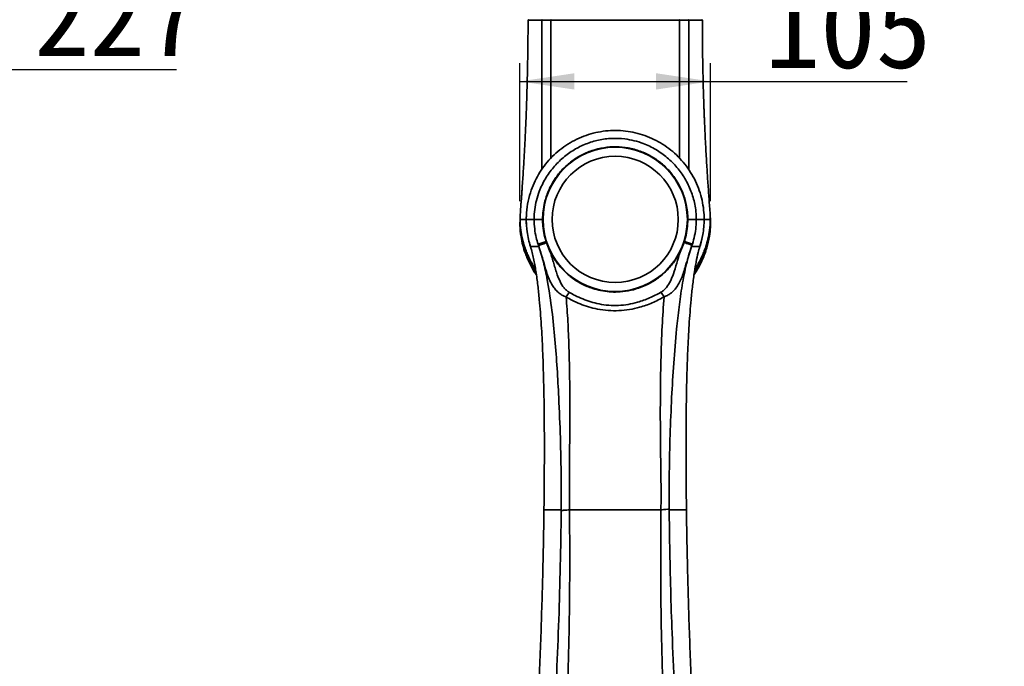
# Model space of a CAD drawing. Header units: millimetres. Extents: x 0 to 297, y 0 to 209.
# Tile 24 of 42: x 99 to 153, y 90 to 125. Entities that reach past the tile are written whole.
import ezdxf

# ---------------------------------------------------------------- set-up
doc = ezdxf.new("R2010")
doc.units = ezdxf.units.MM
doc.header["$PDSIZE"] = -1
doc.layers.add('图层0', color=7, linetype='Continuous')
doc.styles.add('SLDTEXTSTYLE0', font='SIMSUN.TTC')
doc.styles.add('SLDTEXTSTYLE5', font='SIMSUN.TTC', dxfattribs={"bigfont": 'bigfont'})
doc.dimstyles.new('SLDDIMSTYLE0', dxfattribs={"dimtxt": 4.5, "dimasz": 3, "dimexe": 0, "dimexo": 0.0625, "dimgap": 1.125, "dimtad": 2, "dimlfac": 10, "dimrnd": 1e-09, "dimzin": 12, "dimdsep": 46, "dimtxsty": 'SLDTEXTSTYLE0', "dimsah": 1, "dimcen": 0.09, "dimadec": 0, "dimazin": 3, "dimtfac": 1, "dimtofl": 0, "dimtmove": 0, "dimatfit": 3, "dimfxl": 0, "dimfrac": 2, "dimtolj": 1, "dimtzin": 12, "dimarcsym": 0})
doc.dimstyles.new('SLDDIMSTYLE10', dxfattribs={"dimtxt": 3.5, "dimasz": 3, "dimexe": 0, "dimexo": 0.0625, "dimgap": 0.875, "dimtad": 0, "dimtih": 1, "dimtoh": 1, "dimdec": 6, "dimlfac": 2, "dimrnd": 1e-09, "dimzin": 12, "dimdsep": 46, "dimtxsty": 'SLDTEXTSTYLE0', "dimblk1": 'NONE', "dimblk2": 'NONE', "dimsah": 1, "dimcen": 0, "dimadec": 0, "dimazin": 3, "dimtfac": 1, "dimtmove": 0, "dimatfit": 3, "dimldrblk": 'NONE', "dimfxl": 0, "dimfrac": 2, "dimtolj": 1, "dimtzin": 12, "dimarcsym": 0})
doc.dimstyles.new('SLDDIMSTYLE7', dxfattribs={"dimtxt": 3.5, "dimasz": 3, "dimexe": 0, "dimexo": 0.0625, "dimgap": 0.875, "dimtad": 0, "dimtih": 1, "dimtoh": 1, "dimlfac": 3, "dimrnd": 1e-09, "dimzin": 12, "dimdsep": 46, "dimtxsty": 'SLDTEXTSTYLE0', "dimblk1": 'NONE', "dimblk2": 'NONE', "dimsah": 1, "dimcen": 0, "dimadec": 0, "dimazin": 3, "dimtol": 1, "dimtp": 0.03, "dimtm": -0.01, "dimtfac": 1, "dimtmove": 0, "dimatfit": 3, "dimldrblk": 'NONE', "dimfxl": 0, "dimfrac": 2, "dimtolj": 1, "dimarcsym": 0})
doc.dimstyles.new('SLDDIMSTYLE8', dxfattribs={"dimtxt": 3.5, "dimasz": 3, "dimexe": 0, "dimexo": 0.0625, "dimgap": 0.875, "dimtad": 0, "dimtih": 1, "dimtoh": 1, "dimlfac": 3, "dimrnd": 1e-09, "dimzin": 12, "dimdsep": 46, "dimtxsty": 'SLDTEXTSTYLE0', "dimblk1": 'NONE', "dimblk2": 'NONE', "dimsah": 1, "dimcen": 0, "dimadec": 0, "dimazin": 3, "dimtfac": 1, "dimtmove": 0, "dimatfit": 3, "dimldrblk": 'NONE', "dimfxl": 0, "dimfrac": 2, "dimtolj": 1, "dimtzin": 12, "dimarcsym": 0})
doc.dimstyles.new('SLDDIMSTYLE9', dxfattribs={"dimtxt": 3.5, "dimasz": 3, "dimexe": 0, "dimexo": 0.0625, "dimgap": 0.875, "dimtad": 0, "dimtih": 1, "dimtoh": 1, "dimlfac": 2, "dimrnd": 1e-09, "dimzin": 12, "dimdsep": 46, "dimtxsty": 'SLDTEXTSTYLE0', "dimblk1": 'NONE', "dimblk2": 'NONE', "dimsah": 1, "dimcen": 0, "dimadec": 0, "dimazin": 3, "dimtfac": 1, "dimtmove": 0, "dimatfit": 3, "dimldrblk": 'NONE', "dimfxl": 0, "dimfrac": 2, "dimtolj": 1, "dimtzin": 12, "dimarcsym": 0})

# ---------------------------------------------------------------- blocks, each defined once
blk = doc.blocks.new('_D_1')
at = {"layer": '图层0'}
for p, q in [((73.674, 118.603), (73.674, 123.384)), ((96.368, 119.094), (96.368, 123.384)), ((96.368, 122.384), (73.674, 122.384)), ((96.368, 122.384), (107.885, 122.384))]:
    blk.add_line(p, q, dxfattribs=at)
for points in [[(73.674, 122.384), (76.674, 121.934), (76.674, 122.834)], [(96.368, 122.384), (93.368, 122.834), (93.368, 121.934)]]:
    blk.add_solid(points, dxfattribs=at)
at = {"layer": '图层0', "insert": (100.029, 127.62), "char_height": 4.5, "attachment_point": 1, "style": 'SLDTEXTSTYLE0'}
blk.add_mtext('227', dxfattribs=at)
blk = doc.blocks.new('_D_13')
at = {"layer": '图层0'}
for p, q in [((126.794, 115.126), (126.794, 122.73)), ((137.292, 115.126), (137.292, 122.73)), ((126.794, 121.73), (137.292, 121.73)), ((137.292, 121.73), (148.131, 121.731))]:
    blk.add_line(p, q, dxfattribs=at)
for points in [[(126.794, 121.73), (129.794, 121.28), (129.794, 122.18)], [(137.292, 121.73), (134.292, 122.18), (134.292, 121.28)]]:
    blk.add_solid(points, dxfattribs=at)
at = {"layer": '图层0', "insert": (140.274, 126.967), "char_height": 4.5, "attachment_point": 1, "rotation": 0.0034, "style": 'SLDTEXTSTYLE0'}
blk.add_mtext('105', dxfattribs=at)
blk = doc.blocks.new('SW_SYMBOL_HOLE_DEPTH')
at = {"layer": '图层0', "color": 0}
for p, q in [((0, 875), (800, 875)), ((400, 875), (400, 75)), ((100, 555), (400, 75)), ((700, 555), (400, 75))]:
    blk.add_line(p, q, dxfattribs=at)
blk = doc.blocks.new('_D_22')
at = {"layer": '图层0'}
blk.add_line((190.522, 127.2), (169.468, 127.2), dxfattribs=at)
at = {"layer": '图层0', "xscale": 0.004072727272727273, "yscale": 0.004072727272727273, "zscale": 0.004072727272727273}
blk.add_blockref('SW_SYMBOL_HOLE_DEPTH', (183.231, 127.487), dxfattribs=at)
at = {"layer": '图层0', "attachment_point": 1, "style": 'SLDTEXTSTYLE0'}
for s, insert, char_height in [('+', (177.412, 132.101), 2), ('0.03', (178.575, 132.101), 2), ('%%c', (169.468, 131.273), 3.5), ('4', (173.338, 131.273), 3.5), ('6', (186.897, 131.273), 3.5), ('0.01', (178.575, 129.774), 2), ('+', (177.412, 129.774), 2)]:
    blk.add_mtext(s, dxfattribs=dict(at, insert=insert, char_height=char_height))
blk = doc.blocks.new('_None')
blk = doc.blocks.new('_D_23')
at = {"layer": '图层0'}
blk.add_line((232.317, 127.552), (258.142, 127.552), dxfattribs=at)
at = {"layer": '图层0', "char_height": 3.5, "attachment_point": 1}
for s, insert, style in [('%%c', (237.978, 130.622), 'SLDTEXTSTYLE0'), (' 贯穿', (247.958, 130.622), 'SLDTEXTSTYLE5'), ('6-', (233.904, 130.622), 'SLDTEXTSTYLE0'), ('6.6', (241.848, 130.622), 'SLDTEXTSTYLE0'), ('圆周均布', (237.876, 126.549), 'SLDTEXTSTYLE5')]:
    blk.add_mtext(s, dxfattribs=dict(at, insert=insert, style=style))
blk = doc.blocks.new('_D_24')
at = {"layer": '图层0'}
blk.add_line((187.713, 100.037), (172.072, 100.037), dxfattribs=at)
at = {"layer": '图层0', "char_height": 3.5, "attachment_point": 1, "style": 'SLDTEXTSTYLE0'}
for s, insert in [('PCD', (172.072, 104.11)), ('%%c', (178.182, 104.11)), ('50', (182.052, 104.11))]:
    blk.add_mtext(s, dxfattribs=dict(at, insert=insert))
blk = doc.blocks.new('_D_25')
at = {"layer": '图层0'}
blk.add_line((195.24, 104.786), (220.862, 104.786), dxfattribs=at)
at = {"layer": '图层0', "xscale": 0.004072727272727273, "yscale": 0.004072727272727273, "zscale": 0.004072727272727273}
blk.add_blockref('SW_SYMBOL_HOLE_DEPTH', (213.122, 104.644), dxfattribs=at)
at = {"layer": '图层0', "char_height": 3.5, "attachment_point": 1}
for s, insert, style in [('4 x  M6 ', (196.828, 108.43), 'SLDTEXTSTYLE0'), (' 7', (216.788, 108.43), 'SLDTEXTSTYLE0'), ('圆周均布', (200.698, 104.357), 'SLDTEXTSTYLE5')]:
    blk.add_mtext(s, dxfattribs=dict(at, insert=insert, style=style))

msp = doc.modelspace()

# ---------------------------------------------------------------- linework, layer by layer
at = {"color": 8, "linetype": 'Continuous', "lineweight": 35}
msp.add_line((127.9931775, 125.09794395), (127.89685833, 125.09782053), dxfattribs=at)
at = {"color": 7, "linetype": 'Continuous', "lineweight": 35}
for p, q in [((136.83927562, 125.09846625), (136.83987718, 125.09845302)), ((136.93767926, 114.36076938), (136.94318958, 114.12845345)), ((128.23287611, 112.91127997), (127.79089713, 112.7734003)), ((128.25655845, 112.83949079), (128.23287611, 112.91127997)), ((128.4694042, 112.3317737), (128.25655845, 112.83949079)), ((135.83465207, 112.85377225), (135.61761142, 112.33304027)), ((135.85352386, 112.91134513), (135.83465207, 112.85377225)), ((135.85352386, 112.91134513), (136.29562516, 112.77272447)), ((127.37852673, 112.62814664), (127.33425752, 112.77347783)), ((127.82366932, 112.67147055), (127.79089713, 112.7734003)), ((127.83507603, 112.62845192), (127.82366932, 112.67147055)), ((136.26797467, 112.68685962), (136.2531771, 112.62845258)), ((136.29562516, 112.77272447), (136.26797467, 112.68685962)), ((135.01728079, 98.17581589), (135.01787901, 98.12845478)), ((135.01794582, 98.12845478), (135.01728079, 98.17581589)), ((128.11769753, 98.1584914), (128.11731816, 98.12755704)), ((128.11830043, 98.15939002), (128.11791696, 98.12845345)), ((129.06806361, 98.0910206), (129.06843866, 98.1284548)), ((135.96846258, 98.12845345), (135.96807496, 98.1594525)), ((135.9691651, 98.12751332), (135.9687724, 98.15851576))]:
    msp.add_line(p, q, dxfattribs=at)
at = {"color": 7, "linetype": 'Continuous', "lineweight": 35, "flags": 128}
for points in [[(127.15180069, 113.83808337), (127.14318958, 114.12845345), (127.15348776, 114.44596902)], [(136.87127447, 113.29203474), (136.78508102, 112.89376095), (136.7079189, 112.62835334)]]:
    msp.add_lwpolyline(points, dxfattribs=at)
at = {"color": 7, "linetype": 'Continuous', "lineweight": 35}
for radius in [3.975, 3.475]:
    msp.add_circle((132.04318958, 114.12845345), radius, dxfattribs=at)
for centre, radius, start, end in [((127.27318615, 125.09845343), 0.03, 89.840343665, 181.189469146), ((136.81313252, 125.09845362), 0.0299998, 358.585016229, 92.09048293), ((130.6323401, 109.15102065), 1.46716406, 139.408711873, 151.507569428), ((133.42417959, 109.15726144), 1.48772031, 28.221570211, 40.017839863)]:
    msp.add_arc(centre, radius, start, end, dxfattribs=at)
for points, knots in [([(127.24301206, 125.09844913), (127.2429976, 125.01795509), (127.24296404, 124.83113598), (127.24160107, 124.55331161), (127.23947369, 124.25856134), (127.23647202, 123.95565031), (127.23107654, 123.52635869), (127.22242339, 122.99183504), (127.21032347, 122.37039133), (127.19836054, 121.83360995), (127.18670029, 121.36690726), (127.17600129, 120.97911254), (127.16534215, 120.6300695), (127.15542869, 120.33365043), (127.14551457, 120.05549215), (127.13364728, 119.74446968), (127.11883461, 119.38530967), (127.09487176, 118.84660685), (127.05984295, 118.13927533), (127.01850924, 117.40399334), (126.98130694, 116.79566999), (126.95120711, 116.32992014), (126.92509451, 115.9470597), (126.90353891, 115.64220894), (126.88957, 115.44896969), (126.87755222, 115.28762685), (126.86781842, 115.16321188), (126.85897507, 115.05674628), (126.85130752, 114.96483434), (126.84627542, 114.90315259), (126.84289386, 114.86038949), (126.84074281, 114.8325526), (126.83886841, 114.80763117), (126.83663957, 114.77700492), (126.83417949, 114.74027817), (126.83316204, 114.71802117), (126.82919452, 114.65567929), (126.82157865, 114.56167003), (126.81150646, 114.39959542), (126.80361786, 114.24236699), (126.80466079, 114.13977335), (126.80477675, 114.12836651)], [0, 0, 0, 0, 0.02105569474, 0.04886829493, 0.07256352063, 0.09790190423, 0.12777861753, 0.18443448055, 0.2368802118, 0.28920840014, 0.32393568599, 0.35820738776, 0.3900731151, 0.41477362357, 0.43538749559, 0.46257064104, 0.49574704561, 0.52888900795, 0.60276143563, 0.67978238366, 0.72038302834, 0.7611041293, 0.80094824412, 0.82034288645, 0.8400399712, 0.85390249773, 0.86866492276, 0.88193268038, 0.88959674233, 0.89562448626, 0.89821653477, 0.90066940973, 0.90312174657, 0.90571226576, 0.9117347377, 0.92319967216, 0.93501093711, 0.95113878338, 0.968216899, 0.99646620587, 1, 1, 1, 1]), ([(127.89685833, 125.09782053), (127.79907426, 125.09767157), (127.63328747, 125.09741902), (127.474831, 125.09744716), (127.34727741, 125.09761032), (127.31231854, 125.09787156), (127.29281478, 125.09801731)], [0, 0, 0, 0, 0.3059517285, 0.5187220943, 0.7314922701, 1, 1, 1, 1]), ([(128.01850968, 125.12845343), (128.01516089, 125.12799233), (128.00846324, 125.12707012), (128.00004314, 125.1199867), (127.99420364, 125.10988089), (127.99351881, 125.10191726), (127.9931764, 125.0979354)], [0, 0, 0, 0, 0.2499916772, 0.4999889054, 0.7499916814, 1, 1, 1, 1]), ([(128.49318963, 125.09796323), (128.49318829, 125.09796324), (128.43115714, 125.09865094), (128.310956, 125.09955023), (128.14430227, 125.09952011), (128.04156835, 125.09859955), (127.99317748, 125.09793541), (127.9931764, 125.0979354)], [0, 0, 0, 0, 0.0000072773, 0.3384519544, 0.6759609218, 0.9999927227, 1, 1, 1, 1]), ([(128.51554457, 125.12845343), (128.51259346, 125.12799273), (128.50669124, 125.12707133), (128.49926776, 125.11999383), (128.49411305, 125.10989608), (128.49349743, 125.10193691), (128.49318963, 125.09795733)], [0, 0, 0, 0, 0.2500012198, 0.50000163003, 0.75000122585, 1, 1, 1, 1]), ([(135.59318963, 125.09796421), (135.46710572, 125.0977961), (135.21453592, 125.09745936), (134.78386833, 125.09730701), (134.32210076, 125.0973591), (133.8298702, 125.09761679), (133.31559213, 125.09796177), (132.78565451, 125.0983051), (132.2466255, 125.09846949), (131.70571831, 125.09841853), (131.08067438, 125.09812944), (130.38618344, 125.09760731), (129.87792153, 125.09733482), (129.55929957, 125.09727737), (129.33826, 125.09726408), (129.01465084, 125.09735964), (128.71383778, 125.0976167), (128.54854799, 125.09787187), (128.49318963, 125.09795733)], [0, 0, 0, 0, 0.0677835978, 0.1357833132, 0.2035663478, 0.2713153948, 0.3392809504, 0.4070278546, 0.4745528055, 0.542294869, 0.6098199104, 0.710730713, 0.8116439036, 0.8191318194, 0.8490921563, 0.9093691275, 0.9696461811, 1, 1, 1, 1]), ([(136.09318933, 125.09807737), (136.09318824, 125.09807738), (136.04184692, 125.09875653), (135.93499224, 125.09963588), (135.76759692, 125.09952312), (135.65065497, 125.09860585), (135.59319096, 125.09797006), (135.59318963, 125.09797005)], [0, 0, 0, 0, 0.0000072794, 0.3436761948, 0.6863668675, 0.9999927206, 1, 1, 1, 1]), ([(137.28156889, 114.12882073), (137.27810614, 114.25583081), (137.27090508, 114.51995869), (137.2350569, 114.93725964), (137.20376555, 115.36107676), (137.17229543, 115.79544122), (137.14232397, 116.23331234), (137.11334235, 116.67872391), (137.08519011, 117.13194965), (137.05643122, 117.61930502), (137.02703582, 118.15033584), (136.99827711, 118.71380462), (136.97581719, 119.19661598), (136.96000824, 119.56229997), (136.95038966, 119.79592416), (136.94180531, 120.01327619), (136.93258664, 120.25786518), (136.92210336, 120.55426377), (136.9111877, 120.88909264), (136.89934104, 121.28698034), (136.88805544, 121.71251582), (136.87824241, 122.13256543), (136.87039207, 122.5082703), (136.86385675, 122.85844511), (136.85813768, 123.20876346), (136.85370993, 123.52612571), (136.8505095, 123.7989168), (136.84806907, 124.04489395), (136.84612428, 124.28463313), (136.84450746, 124.55571133), (136.84339113, 124.82567352), (136.84335791, 125.01300113), (136.84334275, 125.09846094)], [0, 0, 0, 0, 0.0364823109, 0.0758679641, 0.1150738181, 0.153946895, 0.1956125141, 0.2345432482, 0.2753582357, 0.3191691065, 0.3673014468, 0.4200677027, 0.4729368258, 0.4992899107, 0.5199540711, 0.5367323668, 0.5585974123, 0.5866390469, 0.6175212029, 0.649815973, 0.6949915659, 0.733358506, 0.7641413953, 0.7972308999, 0.8286032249, 0.8594615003, 0.8836030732, 0.9028481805, 0.926432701, 0.9489008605, 0.9766883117, 1, 1, 1, 1]), ([(136.9425633, 114.12845345), (136.9425633, 114.12845545), (136.94256323, 114.29858119), (136.92392337, 114.6534379), (136.83588693, 115.18698887), (136.68450316, 115.72105462), (136.47446795, 116.23481141), (136.20666493, 116.72080315), (135.88674572, 117.1739286), (135.51963936, 117.58762771), (135.10898305, 117.9555789), (134.66181904, 118.27519264), (134.18315093, 118.54320463), (133.67815957, 118.7545945), (133.15413521, 118.90882167), (132.61412935, 119.00470821), (132.06446723, 119.0376697), (131.51253319, 119.00863645), (130.96637981, 118.91776726), (130.4336184, 118.76385062), (129.92062744, 118.55111945), (129.43505113, 118.28290279), (128.98408502, 117.96111421), (128.5720427, 117.59195989), (128.20427018, 117.18067348), (127.88662337, 116.73149189), (127.62103735, 116.25158636), (127.39804981, 115.717326), (127.23541817, 115.13065359), (127.15426498, 114.58671593), (127.14661726, 114.2513137), (127.14381585, 114.12845345)], [0, 0, 0, 0, 0.0000003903, 0.0331981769, 0.0691907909, 0.1053013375, 0.1412958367, 0.1772648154, 0.2133487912, 0.2493184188, 0.2849632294, 0.3207193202, 0.3563635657, 0.3917883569, 0.4273236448, 0.4627466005, 0.4985842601, 0.5345391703, 0.5703774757, 0.6063881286, 0.6425158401, 0.6785282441, 0.7144031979, 0.7503920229, 0.7862675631, 0.8218390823, 0.8575213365, 0.8930914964, 0.9345609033, 0.9760291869, 1, 1, 1, 1]), ([(127.57748907, 114.12845345), (127.57748907, 114.12845545), (127.57748908, 114.13874797), (127.57814499, 114.32015529), (127.60272641, 114.67346491), (127.69860053, 115.17960552), (127.87813408, 115.75429265), (128.17872505, 116.37594638), (128.62416534, 117.00311131), (129.16298269, 117.54047958), (129.76756158, 117.97516626), (130.42772352, 118.30067953), (131.12495109, 118.51567431), (131.85036995, 118.6095575), (132.5130177, 118.58382888), (133.09387411, 118.47367143), (133.67188142, 118.29239111), (134.29513883, 117.99031504), (134.92302952, 117.54324851), (135.46180205, 117.00129291), (135.90310152, 116.38391966), (136.23493021, 115.69988566), (136.41564737, 115.07715621), (136.4966624, 114.54921645), (136.50481425, 114.26870549), (136.50889008, 114.12845345)], [0, 0, 0, 0, 0.0000004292, 0.0022086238, 0.0389282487, 0.075782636, 0.112512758, 0.1678478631, 0.223190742, 0.2768062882, 0.3304194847, 0.382255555, 0.4340827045, 0.4862809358, 0.5384745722, 0.5756632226, 0.6128549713, 0.6681839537, 0.7235206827, 0.7774758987, 0.831428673, 0.8856353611, 0.939830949, 0.9699162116, 1, 1, 1, 1]), ([(128.04318967, 114.12933859), (128.04855125, 114.28507373), (128.05927439, 114.59654403), (128.15601089, 115.12545639), (128.34579516, 115.70256614), (128.66193991, 116.30150831), (129.07553051, 116.83755174), (129.57176588, 117.2982596), (130.13956391, 117.66713652), (130.76029617, 117.93762973), (131.4181944, 118.0977662), (132.09347029, 118.14754704), (132.7672888, 118.08088843), (133.42097453, 117.9043438), (134.03474626, 117.61840639), (134.59313977, 117.2354392), (135.07769254, 116.76246237), (135.47774886, 116.21623588), (135.77878567, 115.60959514), (135.94932685, 115.04386712), (136.03037303, 114.54651917), (136.03891733, 114.2683985), (136.04318948, 114.12933817)], [0, 0, 0, 0, 0.0372062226, 0.0744124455, 0.1281085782, 0.181804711, 0.2355008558, 0.2891969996, 0.3428928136, 0.3965886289, 0.4502847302, 0.5039808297, 0.5576767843, 0.6113727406, 0.6650687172, 0.718764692, 0.7724607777, 0.826156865, 0.8798526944, 0.9335485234, 0.9667742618, 1, 1, 1, 1]), ([(127.70168471, 111.06931239), (127.69506795, 111.07795577), (127.55305848, 111.26346067), (127.34455095, 111.6596465), (127.10374362, 112.19991387), (126.94647995, 112.70778847), (126.83792407, 113.22581062), (126.78295266, 113.69600302), (126.7996461, 114.00920538), (126.80504412, 114.11048308)], [0, 0, 0, 0, 0.0097216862, 0.2086475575, 0.40702675, 0.5554110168, 0.7037926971, 0.9042178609, 1, 1, 1, 1]), ([(126.80385693, 114.12845347), (126.8113344, 113.932491), (126.82522171, 113.56854581), (126.922369, 113.07225287), (127.03693834, 112.66661113), (127.15345121, 112.3472825), (127.25507848, 112.10989043), (127.33018913, 111.95186261), (127.39883929, 111.81555955), (127.47874139, 111.66638787), (127.56711961, 111.50980768), (127.63406756, 111.40577767), (127.65533711, 111.37272705)], [0, 0, 0, 0, 0.1930942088, 0.3586182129, 0.4970979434, 0.6087277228, 0.6935774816, 0.7518287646, 0.7807687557, 0.8468635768, 0.9513481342, 1, 1, 1, 1]), ([(127.14381585, 114.12845345), (127.14381585, 114.12845145), (127.14380953, 113.90096317), (127.1697551, 113.53258722), (127.26229553, 113.03277823), (127.33640586, 112.76193804), (127.37908971, 112.62845477), (127.37909032, 112.62845287)], [0, 0, 0, 0, 0.000003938, 0.4479279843, 0.7240584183, 0.999996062, 1, 1, 1, 1]), ([(127.14381585, 114.12845345), (127.15280329, 114.12845345), (127.17077359, 114.12845345), (127.27115699, 114.12845345), (127.40505785, 114.12845345), (127.52000651, 114.12845345), (127.57748907, 114.12845345)], [0, 0, 0, 0, 0.28008757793, 0.56003215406, 0.77998458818, 1, 1, 1, 1]), ([(127.79089713, 112.7734003), (127.75614782, 112.8894673), (127.67455494, 113.16199769), (127.59643174, 113.61573452), (127.5782715, 113.95382486), (127.57748898, 114.12845145), (127.57748897, 114.12845345)], [0, 0, 0, 0, 0.26384352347, 0.61951610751, 0.99999564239, 1, 1, 1, 1]), ([(128.04318967, 114.12933859), (127.98696295, 114.12923238), (127.87484446, 114.12902061), (127.7309175, 114.12874671), (127.62139482, 114.12853753), (127.59212431, 114.12848147), (127.57748907, 114.12845345)], [0, 0, 0, 0, 0.2511222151, 0.5007484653, 0.7503744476, 1, 1, 1, 1]), ([(128.23287611, 112.91127997), (128.18793, 113.07228781), (128.09731268, 113.39690096), (128.04894483, 113.80844231), (128.04454594, 114.05371567), (128.04318967, 114.12933859)], [0, 0, 0, 0, 0.4050090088, 0.8165518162, 1, 1, 1, 1]), ([(136.04318948, 114.12933817), (136.03714129, 113.96363497), (136.02494894, 113.62959944), (135.94659646, 113.22274992), (135.87596701, 112.98643605), (135.85352386, 112.91134513)], [0, 0, 0, 0, 0.4017653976, 0.8099054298, 1, 1, 1, 1]), ([(136.04318948, 114.12933817), (136.0994162, 114.12923206), (136.21153469, 114.12902048), (136.35546165, 114.12874668), (136.46498433, 114.12853753), (136.49425484, 114.12848147), (136.50889008, 114.12845345)], [0, 0, 0, 0, 0.2511222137, 0.5007484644, 0.7503744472, 1, 1, 1, 1]), ([(136.50889018, 114.12845345), (136.50889017, 114.12845145), (136.50827931, 113.99214218), (136.49580895, 113.69278282), (136.43110897, 113.23654632), (136.34048584, 112.92630269), (136.29562516, 112.77272447)], [0, 0, 0, 0, 0.0000043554, 0.2968490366, 0.6519230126, 1, 1, 1, 1]), ([(137.27400724, 114.33324737), (137.27956162, 114.28883562), (137.30572502, 114.07963842), (137.29386511, 113.70228202), (137.23946449, 113.15109243), (137.10176615, 112.55039384), (136.86274954, 111.91560345), (136.6244759, 111.42762672), (136.43836332, 111.16855463), (136.38853979, 111.09919937)], [0, 0, 0, 0, 0.0397731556, 0.1873475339, 0.3349240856, 0.5323500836, 0.7304069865, 0.9278282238, 1, 1, 1, 1]), ([(136.43005812, 111.37117021), (136.45171296, 111.40475725), (136.50571481, 111.4885151), (136.57892772, 111.61590403), (136.64821548, 111.74112204), (136.69944432, 111.83870245), (136.75652916, 111.95187579), (136.83162617, 112.10979233), (136.93332742, 112.34723762), (137.04979213, 112.6665548), (137.16423586, 113.07222862), (137.26121704, 113.56852665), (137.27507392, 113.93248573), (137.28253493, 114.12845352)], [0, 0, 0, 0, 0.0494481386, 0.1233115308, 0.1802802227, 0.2200793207, 0.2490015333, 0.3071922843, 0.3919509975, 0.5034586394, 0.6417846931, 0.807124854, 1, 1, 1, 1]), ([(136.9425633, 114.12845345), (136.93357586, 114.12845345), (136.91560556, 114.12845345), (136.81522216, 114.12845345), (136.6813213, 114.12845345), (136.56637264, 114.12845345), (136.50889008, 114.12845345)], [0, 0, 0, 0, 0.2800875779, 0.5600321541, 0.7799845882, 1, 1, 1, 1]), ([(136.70728907, 112.6284535), (136.70728968, 112.6284554), (136.77658458, 112.84501579), (136.86403276, 113.20342732), (136.93196068, 113.70754683), (136.93902889, 113.98814323), (136.9425633, 114.12845345)], [0, 0, 0, 0, 0.000003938, 0.447703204, 0.7238279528, 1, 1, 1, 1]), ([(127.81988884, 112.68906997), (127.83470363, 112.6947271), (127.86433319, 112.70604136), (127.97053007, 112.74305756), (128.10516398, 112.78894428), (128.20734085, 112.82305837), (128.25655845, 112.83949079)], [0, 0, 0, 0, 0.254494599, 0.5089891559, 0.7634848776, 1, 1, 1, 1]), ([(136.27040503, 112.70403525), (136.25532354, 112.70964761), (136.22487662, 112.72097799), (136.1186307, 112.75783546), (135.9842682, 112.80361979), (135.88299323, 112.83756793), (135.83465207, 112.85377225)], [0, 0, 0, 0, 0.2520088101, 0.5087623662, 0.7655195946, 1, 1, 1, 1]), ([(127.37909008, 112.62845345), (127.37909069, 112.62845154), (127.41378614, 112.51983922), (127.44283673, 112.40953007), (127.4718868, 112.29922286)], [0, 0, 0, 0, 0.0000175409, 1, 1, 1, 1]), ([(127.83508055, 112.62845345), (127.77640645, 112.62845345), (127.65907651, 112.62845345), (127.51748257, 112.62845345), (127.40862346, 112.62845345), (127.38893639, 112.62845345), (127.37909008, 112.62845345)], [0, 0, 0, 0, 0.2132263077, 0.4263861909, 0.7131121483, 1, 1, 1, 1]), ([(127.4718868, 112.29922286), (127.4976172, 112.19099692), (127.5768948, 111.85754335), (127.68121175, 111.25468956), (127.78401345, 110.49454495), (127.88601196, 109.51074843), (127.97829221, 108.31349235), (128.04981226, 106.90307427), (128.10394132, 105.24845805), (128.13699701, 103.3504163), (128.14588086, 100.90728242), (128.12850627, 99.17621768), (128.11830043, 98.15939002)], [0, 0, 0, 0, 0.0260419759, 0.0802376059, 0.1361839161, 0.1921720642, 0.2911599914, 0.3902245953, 0.4892786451, 0.6384442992, 0.7876221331, 1, 1, 1, 1]), ([(127.81988884, 112.68906997), (127.81973369, 112.68895729), (127.81944065, 112.68874446), (127.81927344, 112.68775982), (127.8193717, 112.68625533), (127.81974681, 112.68421802), (127.82038153, 112.68169854), (127.8216505, 112.677391), (127.82285193, 112.67394349), (127.8237091, 112.67148384)], [0, 0, 0, 0, 0.12237923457, 0.23114350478, 0.33324750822, 0.43700131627, 0.54986406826, 0.67884808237, 1, 1, 1, 1]), ([(129.34287875, 109.85092049), (129.26338372, 109.88420098), (129.10419435, 109.9508454), (128.90257512, 110.09977677), (128.72864777, 110.27887276), (128.55836148, 110.52116815), (128.37799978, 110.88494121), (128.20594845, 111.39471437), (128.04360981, 111.99600918), (127.90568257, 112.43260629), (127.83026568, 112.65805043), (127.81988884, 112.68906997)], [0, 0, 0, 0, 0.0767254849, 0.1536433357, 0.2359691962, 0.3183982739, 0.4413921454, 0.6225317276, 0.8036814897, 0.9729879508, 1, 1, 1, 1]), ([(129.06846021, 98.1284548), (129.06846023, 98.1284568), (129.07437082, 98.71086209), (129.07255561, 100.03502942), (129.02895383, 102.09753467), (128.94597532, 104.11071837), (128.84784622, 105.91553772), (128.73312707, 107.51171797), (128.56750151, 109.10349814), (128.36435346, 110.49074458), (128.12984493, 111.66891238), (127.94548974, 112.3126455), (127.83508121, 112.62845157), (127.83508056, 112.62845345)], [0, 0, 0, 0, 0.0000004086, 0.1192488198, 0.2716227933, 0.4240006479, 0.5337243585, 0.6434986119, 0.7531944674, 0.8628112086, 0.9314414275, 0.9999995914, 1, 1, 1, 1]), ([(128.4694042, 112.3317737), (128.56877509, 112.15416821), (128.76870381, 111.79683579), (129.16311076, 111.3326943), (129.63095759, 110.91591682), (130.17871531, 110.56916654), (130.73299899, 110.33432933), (131.24987953, 110.1995549), (131.7090505, 110.13412829), (132.21708137, 110.1201555), (132.76391742, 110.17990322), (133.33342943, 110.3269547), (133.86971899, 110.55452169), (134.39192846, 110.87003628), (134.88014608, 111.28448545), (135.30759526, 111.77882565), (135.51833267, 112.15556005), (135.61761142, 112.33304027)], [0, 0, 0, 0, 0.0683182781, 0.1374525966, 0.2066171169, 0.2830842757, 0.3595086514, 0.4111138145, 0.4629275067, 0.5144897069, 0.5802405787, 0.6460304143, 0.7122051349, 0.7784056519, 0.8550898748, 0.9317325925, 1, 1, 1, 1]), ([(128.4694042, 112.3317737), (128.53300757, 112.11934402), (128.66112399, 111.69144646), (128.82112772, 111.14266823), (129.00219849, 110.69420127), (129.17325309, 110.41079857), (129.35182802, 110.21507025), (129.46220833, 110.14247919), (129.51821937, 110.1056438)], [0, 0, 0, 0, 0.253641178, 0.51090999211, 0.67467834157, 0.84192233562, 0.91978555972, 1, 1, 1, 1]), ([(134.56354166, 110.11390443), (134.62079064, 110.15111256), (134.73772039, 110.22710934), (134.92003706, 110.42968571), (135.09594302, 110.7259834), (135.27278743, 111.17397807), (135.43107282, 111.71469787), (135.55515685, 112.12601445), (135.61761142, 112.33304027)], [0, 0, 0, 0, 0.08172526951, 0.16692201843, 0.33480314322, 0.50776052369, 0.75224367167, 1, 1, 1, 1]), ([(136.27040503, 112.70403525), (136.26694331, 112.69373672), (136.20100434, 112.49756976), (136.08042956, 112.1119247), (135.93925956, 111.62173436), (135.81576669, 111.21320198), (135.69892932, 110.89071713), (135.56272459, 110.59824175), (135.39925019, 110.34080453), (135.21558822, 110.13939207), (135.01912581, 109.99131975), (134.86233392, 109.90742419), (134.76252035, 109.87084605), (134.73504787, 109.86077837)], [0, 0, 0, 0, 0.0089506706, 0.170492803, 0.3320678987, 0.4384945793, 0.5449016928, 0.6436295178, 0.7422578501, 0.8386796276, 0.9065319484, 0.9742740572, 1, 1, 1, 1]), ([(136.25317456, 112.62845345), (136.25317389, 112.62845157), (136.19744761, 112.47178071), (136.09487011, 112.15581654), (135.90825997, 111.44503238), (135.72091001, 110.48946308), (135.55097264, 109.29212684), (135.39783634, 107.86342729), (135.25776232, 106.20550004), (135.14456831, 104.26048855), (135.06193226, 102.25805151), (135.01508978, 100.19657518), (135.01192343, 98.81832312), (135.01792425, 98.12845677), (135.01792427, 98.12845478)], [0, 0, 0, 0, 0.0000004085, 0.0340827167, 0.0681706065, 0.1509418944, 0.2338097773, 0.3166727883, 0.4463568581, 0.576048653, 0.7173781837, 0.858714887, 0.9999995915, 1, 1, 1, 1]), ([(135.96807496, 98.1594525), (135.95768682, 99.17475278), (135.93998786, 100.90458808), (135.94882166, 103.34678126), (135.98194594, 105.24560246), (136.0361875, 106.90089578), (136.10776524, 108.31191439), (136.20004708, 109.50693051), (136.3013893, 110.48588694), (136.39505661, 111.17967214), (136.49621094, 111.78879309), (136.57515402, 112.12943731), (136.61461419, 112.29971035)], [0, 0, 0, 0, 0.21204821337, 0.3612807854, 0.51050113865, 0.60959258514, 0.70869449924, 0.80771942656, 0.86315720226, 0.91855456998, 0.95928901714, 1, 1, 1, 1]), ([(136.70728907, 112.62845345), (136.69744277, 112.62845345), (136.67775572, 112.62845345), (136.56904464, 112.62845345), (136.42796817, 112.62845345), (136.31144509, 112.62845345), (136.25317456, 112.62845345)], [0, 0, 0, 0, 0.2875038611, 0.5748454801, 0.7873899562, 1, 1, 1, 1]), ([(136.26797192, 112.68686055), (136.26887482, 112.69057503), (136.27022814, 112.69614255), (136.27092203, 112.70138617), (136.27087715, 112.70352407), (136.27055775, 112.70386989), (136.27040503, 112.70403525)], [0, 0, 0, 0, 0.4996011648, 0.7488361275, 0.8799065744, 1, 1, 1, 1]), ([(136.61461419, 112.29971035), (136.64361891, 112.4098567), (136.67262414, 112.52000499), (136.70728846, 112.62845154), (136.70728907, 112.62845345)], [0, 0, 0, 0, 0.9999824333, 1, 1, 1, 1]), ([(129.51821937, 110.1056438), (129.62157687, 110.04952955), (129.86049553, 109.91981723), (130.25027724, 109.74369517), (130.69064856, 109.58436108), (131.16847494, 109.45998103), (131.68429351, 109.38629004), (132.22750526, 109.37698623), (132.76157869, 109.43927274), (133.33666037, 109.57402828), (133.94329841, 109.79221258), (134.35669149, 110.00662069), (134.56354166, 110.11390443)], [0, 0, 0, 0, 0.0679396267, 0.1570475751, 0.2462638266, 0.3351657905, 0.4348774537, 0.5344943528, 0.6328814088, 0.731410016, 0.8656051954, 1, 1, 1, 1]), ([(134.73504787, 109.86077837), (134.52022618, 109.74698706), (134.09088457, 109.51956429), (133.44913774, 109.29346783), (132.83185158, 109.15529627), (132.24774874, 109.09199219), (131.65157774, 109.10076513), (131.08906643, 109.17569566), (130.57439906, 109.30376876), (130.10686746, 109.46896085), (129.69728676, 109.65359305), (129.44889201, 109.79189438), (129.34287875, 109.85092049)], [0, 0, 0, 0, 0.1318240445, 0.2634629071, 0.3636197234, 0.4636530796, 0.5660323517, 0.6684907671, 0.756846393, 0.8455295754, 0.9340730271, 1, 1, 1, 1]), ([(129.34287875, 109.85092049), (129.37604404, 109.39950028), (129.44237726, 108.49662397), (129.51385648, 106.68663868), (129.54937512, 104.58049216), (129.54599804, 102.17905845), (129.51126168, 100.0806541), (129.51820696, 98.73101011), (129.52130773, 98.1284518)], [0, 0, 0, 0, 0.1157013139, 0.2314118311, 0.4632051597, 0.6544572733, 0.8457299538, 1, 1, 1, 1]), ([(134.56505211, 98.12845288), (134.56679338, 98.65284345), (134.57027607, 99.70167001), (134.53310936, 101.7999364), (134.52036453, 104.01204589), (134.55496592, 106.33716604), (134.61146662, 108.15061817), (134.69627033, 109.3241613), (134.73504787, 109.86077837)], [0, 0, 0, 0, 0.1341045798, 0.2682207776, 0.5364297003, 0.6994727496, 0.8625802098, 1, 1, 1, 1]), ([(134.56510947, 98.1284519), (134.66231772, 98.13755269), (134.85644963, 98.15572763), (134.96372282, 98.16912635), (135.01728079, 98.17581589)], [0, 0, 0, 0, 0.5007329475, 1, 1, 1, 1]), ([(128.11794209, 98.12845345), (128.11794207, 98.12845145), (128.1046199, 97.05650838), (128.06333507, 94.80878377), (127.96159159, 91.38508986), (127.82799118, 87.96576207), (127.71387798, 85.72311495), (127.65955928, 84.65559886)], [0, 0, 0, 0, 0.000000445, 0.2386838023, 0.5004022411, 0.7621878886, 1, 1, 1, 1]), ([(129.06843864, 98.1284548), (128.93595645, 98.12845454), (128.67121253, 98.12845402), (128.39226846, 98.12845365), (128.19396426, 98.12845347), (128.14329451, 98.12845346), (128.11794261, 98.12845345)], [0, 0, 0, 0, 0.25024811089, 0.50007978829, 0.74987193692, 1, 1, 1, 1]), ([(128.57682848, 84.62845406), (128.5768286, 84.62845606), (128.59431354, 84.91457566), (128.67139867, 86.17752032), (128.79108907, 88.41740293), (128.91504892, 91.36176419), (129.00807287, 94.32041275), (129.05170717, 96.56830941), (129.06521152, 97.82550345), (129.06806361, 98.0910206)], [0, 0, 0, 0, 0.0000004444, 0.0637700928, 0.2814877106, 0.4992086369, 0.7200417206, 0.9408733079, 1, 1, 1, 1]), ([(129.52129086, 98.1284532), (129.5245285, 97.86369391), (129.53989671, 96.60695423), (129.54364327, 94.35847207), (129.50591165, 91.39391683), (129.42990169, 88.43966816), (129.33887112, 86.18965948), (129.2752776, 84.92101423), (129.26088734, 84.6339388)], [0, 0, 0, 0, 0.0588687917, 0.2794339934, 0.5000014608, 0.7181085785, 0.9362121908, 1, 1, 1, 1]), ([(129.52129914, 98.1284532), (129.67611774, 98.12845337), (129.9860356, 98.1284537), (130.48993273, 98.12845203), (131.00308097, 98.12845461), (131.51894863, 98.12845268), (131.86832421, 98.12845331), (132.04318958, 98.12845363)], [0, 0, 0, 0, 0.2103372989, 0.4210558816, 0.6141681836, 0.8068879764, 1, 1, 1, 1]), ([(132.04318958, 98.12845363), (132.21805518, 98.1284534), (132.56743127, 98.12845294), (133.08329898, 98.12845398), (133.59644806, 98.12845282), (134.10034545, 98.12845481), (134.41026246, 98.1284538), (134.56508081, 98.1284533)], [0, 0, 0, 0, 0.1931122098, 0.3858322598, 0.5789445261, 0.7896626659, 1, 1, 1, 1]), ([(134.8255156, 84.6327147), (134.81163062, 84.90933787), (134.74820258, 86.17298126), (134.65862904, 88.42345791), (134.56817042, 91.98631533), (134.536291, 95.22077825), (134.55857782, 97.46943348), (134.56510948, 98.1284533)], [0, 0, 0, 0, 0.061459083, 0.2807514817, 0.5000475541, 0.8534775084, 1, 1, 1, 1]), ([(135.01787901, 98.12845478), (135.01787904, 98.12845278), (135.02631507, 97.45581124), (135.05213526, 95.19518891), (135.14582509, 91.95313932), (135.29558966, 88.40141903), (135.41526484, 86.16143651), (135.49246628, 84.90383127), (135.5095391, 84.62845597), (135.50953922, 84.62845397)], [0, 0, 0, 0, 0.0000004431, 0.1493435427, 0.5021647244, 0.720480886, 0.9387941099, 0.9999995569, 1, 1, 1, 1]), ([(135.96843693, 98.12845345), (135.9430851, 98.12845346), (135.89241549, 98.12845347), (135.69411228, 98.12845365), (135.41516972, 98.12845401), (135.15042729, 98.12845452), (135.01794584, 98.12845478)], [0, 0, 0, 0, 0.2501280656, 0.499920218, 0.7497518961, 1, 1, 1, 1]), ([(136.42681788, 84.65564306), (136.3724993, 85.72314579), (136.2583729, 87.96602949), (136.12476564, 91.38612999), (136.02295503, 94.80982474), (135.98186803, 97.05729327), (135.96843747, 98.12845145), (135.96843745, 98.12845345)], [0, 0, 0, 0, 0.2378099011, 0.4996520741, 0.761490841, 0.999999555, 1, 1, 1, 1])]:
    msp.add_open_spline(points, degree=3, knots=knots, dxfattribs=at)
at = {"color": 8, "linetype": 'Continuous', "lineweight": 35}
for points, knots in [([(127.28591091, 125.09805324), (127.27255332, 125.09811124), (127.24231635, 125.09824254), (127.24521958, 125.09837832), (127.24684027, 125.09845412)], [0, 0, 0, 0, 0.4417636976, 1, 1, 1, 1]), ([(127.9931905, 116.87492415), (127.99319028, 116.9415978), (127.99318983, 117.08059401), (127.99318905, 117.38885186), (127.99318989, 117.77353045), (127.99318943, 118.22947775), (127.99318963, 118.74665832), (127.99318956, 119.31465312), (127.99318958, 119.92023318), (127.99318957, 120.55125288), (127.99318958, 121.19850343), (127.99318957, 121.84949046), (127.99318964, 122.49873041), (127.99318956, 123.14846181), (127.99318938, 123.79816875), (127.99319318, 124.44799633), (127.99318199, 124.88129375), (127.9931764, 125.09793978)], [0, 0, 0, 0, 0.0619926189, 0.1292375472, 0.196486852, 0.2637267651, 0.3309768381, 0.3982200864, 0.465472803, 0.5322770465, 0.5990615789, 0.6658669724, 0.7326910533, 0.7995221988, 0.8663460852, 0.9331738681, 1, 1, 1, 1]), ([(128.49318963, 125.09796028), (128.49318966, 124.84497606), (128.49318974, 124.33979822), (128.49318984, 123.5829151), (128.49318995, 122.82796497), (128.49319006, 122.07924101), (128.49319016, 121.35360343), (128.49319023, 120.67059057), (128.49319027, 120.06136088), (128.49319027, 119.52145301), (128.49319026, 119.04222343), (128.49319021, 118.61181116), (128.49319014, 118.22969124), (128.49319005, 117.9009163), (128.49318994, 117.65478034), (128.49318986, 117.54456466), (128.49318982, 117.49912649)], [0, 0, 0, 0, 0.0860665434, 0.1718641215, 0.2574741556, 0.342850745, 0.4266103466, 0.5040201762, 0.5760554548, 0.6398540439, 0.7017105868, 0.7627348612, 0.8241439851, 0.8872489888, 0.953516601, 1, 1, 1, 1]), ([(135.59318963, 125.09796712), (135.59318966, 124.84640948), (135.59318974, 124.34409736), (135.59318984, 123.5916543), (135.59318995, 122.84127338), (135.59319006, 122.09694189), (135.59319016, 121.37501542), (135.59319023, 120.69444722), (135.59319026, 120.09736149), (135.59319027, 119.57625823), (135.59319026, 119.12155607), (135.59319022, 118.70793724), (135.59319016, 118.3372477), (135.59319008, 118.00924083), (135.59318998, 117.73720548), (135.59318988, 117.56123152), (135.59318982, 117.50115215), (135.59318981, 117.48891267)], [0, 0, 0, 0, 0.0851256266, 0.1699794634, 0.2546014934, 0.3389974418, 0.4218682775, 0.4986314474, 0.569974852, 0.6297521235, 0.6877230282, 0.7448152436, 0.8019802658, 0.8602664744, 0.9208819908, 0.9838819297, 1, 1, 1, 1]), ([(136.83987718, 125.09845302), (136.84081838, 125.09843819), (136.84553038, 125.09836395), (136.80910753, 125.09811344), (136.71044587, 125.0978325), (136.54193372, 125.0977449), (136.42737788, 125.09777479), (136.32416452, 125.09783445), (136.2342177, 125.09790023), (136.14274061, 125.09801696), (136.09318824, 125.09808019)], [0, 0, 0, 0, 0.0377213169, 0.1888461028, 0.4820987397, 0.6330802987, 0.7840618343, 0.8062541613, 0.8950494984, 1, 1, 1, 1]), ([(136.0931886, 116.86368995), (136.0931886, 116.86382446), (136.09319068, 116.91534079), (136.09318845, 117.08972142), (136.09319033, 117.39390178), (136.0931892, 117.78453782), (136.09318973, 118.24142554), (136.09318952, 118.75990219), (136.09318959, 119.32815825), (136.09318957, 119.93341605), (136.09318958, 120.56389413), (136.09318957, 121.2097575), (136.09318958, 121.85844053), (136.09318958, 122.50605365), (136.09318957, 123.15407768), (136.09318957, 123.80205247), (136.09318965, 124.45006443), (136.09318943, 124.88207525), (136.09318933, 125.09807876)], [0, 0, 0, 0, 0.00017164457, 0.06574230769, 0.13272204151, 0.19970637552, 0.26667815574, 0.3336681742, 0.40064323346, 0.46756907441, 0.53409914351, 0.60063653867, 0.66718418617, 0.73374499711, 0.80031182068, 0.86687318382, 0.93343717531, 1, 1, 1, 1]), ([(126.81485704, 114.12845347), (126.81328335, 114.12845347), (126.80780224, 114.12845347), (126.88083082, 114.12845347), (126.98839242, 114.12845343), (127.10323856, 114.12845344), (127.14381585, 114.12845345)], [0, 0, 0, 0, 0.1365608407, 0.475638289, 0.8147331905, 1, 1, 1, 1]), ([(137.27155055, 114.12845351), (137.27307089, 114.1284535), (137.27844902, 114.1284535), (137.20550949, 114.12845346), (137.09799599, 114.12845343), (136.98314329, 114.12845344), (136.9425633, 114.12845345)], [0, 0, 0, 0, 0.1340211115, 0.4740948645, 0.8141861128, 1, 1, 1, 1]), ([(126.94963351, 112.99530837), (126.96577218, 112.9135629), (127.01220808, 112.6783562), (127.15343544, 112.24755464), (127.36764036, 111.73128534), (127.58113165, 111.38471999), (127.68077691, 111.22296353)], [0, 0, 0, 0, 0.13186182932, 0.37940678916, 0.71034335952, 1, 1, 1, 1]), ([(136.40742016, 111.23857393), (136.43629788, 111.27991714), (136.59749652, 111.51069952), (136.81394721, 111.96531872), (137.01925125, 112.47293168), (137.08395055, 112.78344876), (137.10340391, 112.87681298)], [0, 0, 0, 0, 0.0822684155, 0.4592314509, 0.8374052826, 1, 1, 1, 1])]:
    msp.add_open_spline(points, degree=3, knots=knots, dxfattribs=at)
at = {"color": 7, "linetype": 'Continuous', "lineweight": 35}
for points in [[(135.57083526, 125.12845343), (135.57379496, 125.12799298), (135.57971437, 125.12707209), (135.58715219, 125.11999824), (135.5923034, 125.10990515), (135.59289422, 125.10194841), (135.59318963, 125.09797005)], [(136.09318933, 125.09807737), (136.09284641, 125.10204531), (136.09216058, 125.10998118), (136.08635498, 125.12003497), (136.07799123, 125.12707845), (136.07134053, 125.1279951), (136.06801518, 125.12845343)], [(129.52129087, 98.12845217), (129.42402518, 98.12350023), (129.2294938, 98.11359635), (129.12187367, 98.09854585), (129.06806361, 98.0910206)]]:
    msp.add_open_spline(points, degree=3, dxfattribs=at)
at = {"color": 7, "linetype": 'Continuous', "lineweight": 0}
for p in [(126.79409747, 114.12584045), (137.29233437, 114.12646061)]:
    msp.add_point(p, dxfattribs=at)

# ---------------------------------------------------------------- dimensions: what is measured, and where the dimension line sits
at = {"layer": '图层0'}
for p1, text, dimstyle, picture, middle in [((0.80422623, 0.5785), '<>{\\fGDT;x}6', 'SLDDIMSTYLE7', '_D_22', (179.20098251, 129.73728335)), ((1.46695939, 0.85281386), '6-<> 贯穿\\P圆周均布', 'SLDDIMSTYLE8', '_D_23', (246.02340753, 127.04943743)), ((13.65644973, 5.44499084), 'PCD<>', 'SLDDIMSTYLE9', '_D_24', (179.09893102, 102.57388374))]:
    dim = msp.add_diameter_dim_2p(p1=p1, p2=(0, 0), text=text, dimstyle=dimstyle, dxfattribs=at)
    dim.commit()
    dim.dimension.update_dxf_attribs({"geometry": picture, "text_midpoint": middle, "dimtype": 163})
dim = msp.add_linear_dim(base=(73.67386352, 122.38381474), p1=(96.36786223, 118.09404745), p2=(73.67386352, 117.60345345), dimstyle='SLDDIMSTYLE0', dxfattribs=at)
dim.commit()
dim.dimension.update_dxf_attribs({"geometry": '_D_1', "text_midpoint": (103.95686513, 122.38381474), "dimtype": 160})
dim = msp.add_linear_dim(base=(137.29188519, 121.73029571), p1=(126.79409747, 114.12584045), p2=(137.29233437, 114.12646061), angle=0.003384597, dimstyle='SLDDIMSTYLE0', dxfattribs=at)
dim.commit()
dim.dimension.update_dxf_attribs({"geometry": '_D_13', "text_midpoint": (144.20278645, 121.73070396), "dimtype": 160})
dim = msp.add_diameter_dim_2p(p1=(1.3785241, 0.6155021), p2=(0, 0), text='4 x  M6 {\\fGDT;x} 7\\P圆周均布\\P', dimstyle='SLDDIMSTYLE10', override={"dimpost": '<>'}, dxfattribs=at)
dim.commit()
dim.dimension.update_dxf_attribs({"geometry": '_D_25', "text_midpoint": (208.84477364, 104.57088913), "dimtype": 163})

doc.saveas('drawing.dxf')
